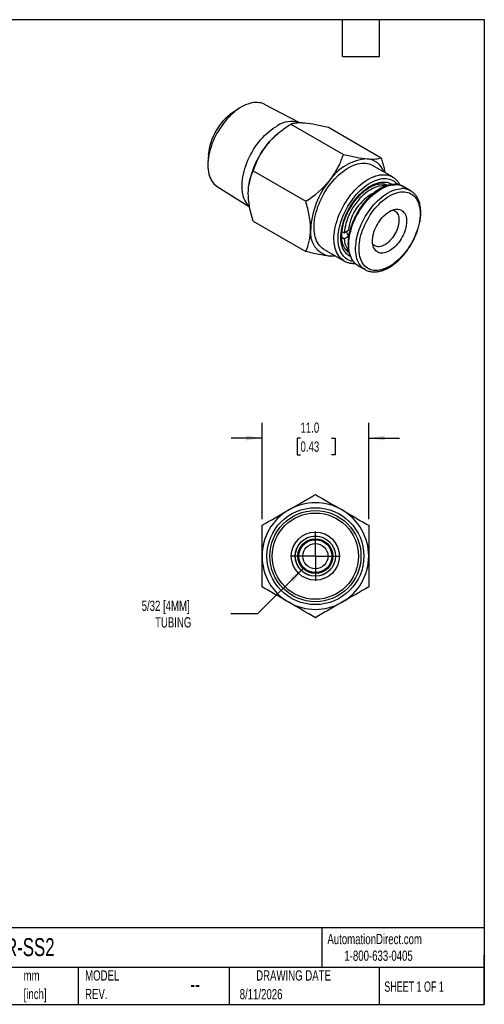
# Model space of a CAD drawing. Header units: millimetres. Extents: x 3 to 137, y 3 to 105.
# Tile 2 of 2: x 89 to 137, y 3 to 105. Entities that reach past the tile are written whole.
import ezdxf

# ---------------------------------------------------------------- set-up
doc = ezdxf.new("R2010")
doc.units = ezdxf.units.MM
doc.header["$LTSCALE"] = 0.5
doc.linetypes.add('SLD-Center', pattern=[19.05, 15.24, -1.27, 1.27, -1.27])
doc.linetypes.add('SLD-Solid', pattern=[0])
doc.layers.add('CENTER', color=40, linetype='SLD-Center')
doc.layers.add('DIMENSIONS', color=140, linetype='SLD-Solid', lineweight=25)
doc.layers.add('TEXT', color=140, linetype='SLD-Solid', lineweight=25)
doc.styles.add('SLDTEXTSTYLE0', font='TXT', dxfattribs={"width": 0.7})
doc.styles.add('SLDTEXTSTYLE1', font='TXT', dxfattribs={"width": 0.65})
doc.dimstyles.new('SLDDIMSTYLE2', dxfattribs={"dimtxt": 1.079004, "dimasz": 1.651, "dimexe": 0, "dimexo": 0.0625, "dimgap": 0.269751, "dimtad": 0, "dimtih": 1, "dimtoh": 1, "dimdec": 1, "dimrnd": 1e-09, "dimzin": 4, "dimdsep": 46, "dimtxsty": 'SLDTEXTSTYLE0', "dimsah": 1, "dimcen": 0.09, "dimadec": 0, "dimazin": 1, "dimtfac": 1, "dimtdec": 1, "dimtmove": 0, "dimatfit": 0, "dimfxl": 0, "dimfrac": 2, "dimtolj": 1, "dimtzin": 12, "dimarcsym": 0})
doc.dimstyles.new('SLDDIMSTYLE3', dxfattribs={"dimtxt": 1.079004, "dimasz": 1.651, "dimexe": 0, "dimexo": 0.0625, "dimgap": 0.269751, "dimtad": 0, "dimtih": 1, "dimtoh": 1, "dimdec": 1, "dimrnd": 1e-09, "dimzin": 12, "dimdsep": 46, "dimtxsty": 'SLDTEXTSTYLE0', "dimsah": 1, "dimcen": 0, "dimadec": 0, "dimazin": 3, "dimtfac": 1, "dimtdec": 1, "dimtofl": 0, "dimtmove": 0, "dimatfit": 3, "dimfxl": 0, "dimfrac": 2, "dimtolj": 1, "dimtzin": 12, "dimarcsym": 0})

# ---------------------------------------------------------------- blocks, each defined once
blk = doc.blocks.new('SW_NOTE_0')
at = {"layer": 'TEXT', "color": 0, "char_height": 1.058, "attachment_point": 1, "style": 'SLDTEXTSTYLE0'}
for s, insert in [('mm', (0, 1.36)), ('[inch]', (0, -0.55))]:
    blk.add_mtext(s, dxfattribs=dict(at, insert=insert))
blk = doc.blocks.new('SW_NOTE_0_6')
at = {"layer": 'TEXT', "color": 0, "char_height": 1.058, "attachment_point": 1, "style": 'SLDTEXTSTYLE0'}
for s, insert in [('MODEL', (0, 1.36)), ('REV.', (0, -0.55))]:
    blk.add_mtext(s, dxfattribs=dict(at, insert=insert))
blk = doc.blocks.new('_D_4')
at = {"layer": 'DIMENSIONS'}
for p, q in [((113.61, 53.24), (113.61, 63.19)), ((124.61, 53.24), (124.61, 63.19)), ((113.61, 61.61), (110.44, 61.61)), ((117.58, 61.61), (117.22, 61.61)), ((117.22, 61.61), (117.22, 59.89)), ((120.79, 61.61), (121.15, 61.61)), ((121.15, 61.61), (121.15, 59.89)), ((124.61, 61.61), (127.79, 61.61)), ((117.22, 59.89), (117.58, 59.89)), ((121.15, 59.89), (120.79, 59.89))]:
    blk.add_line(p, q, dxfattribs=at)
for points in [[(113.61, 61.61), (111.96, 61.86), (111.96, 61.35)], [(124.61, 61.61), (126.26, 61.35), (126.26, 61.86)]]:
    blk.add_solid(points, dxfattribs=at)
at = {"layer": 'DIMENSIONS', "char_height": 1.058, "attachment_point": 1, "style": 'SLDTEXTSTYLE0'}
for s, insert in [('11.0', (117.58, 63.21)), ('0.43', (117.58, 61.25))]:
    blk.add_mtext(s, dxfattribs=dict(at, insert=insert))
blk = doc.blocks.new('_D_5')
at = {"layer": 'DIMENSIONS'}
for p, q in [((117.84, 48.15), (113.16, 43.47)), ((113.16, 43.47), (110.38, 43.47))]:
    blk.add_line(p, q, dxfattribs=at)
blk.add_solid([(117.84, 48.15), (116.49, 47.16), (116.85, 46.8)], dxfattribs=at)
at = {"layer": 'DIMENSIONS', "char_height": 1.058, "attachment_point": 1, "style": 'SLDTEXTSTYLE0'}
for s, insert in [('5/32 [4MM]', (101.2, 44.83)), ('TUBING', (102.58, 43.12))]:
    blk.add_mtext(s, dxfattribs=dict(at, insert=insert))
blk = doc.blocks.new('SW_CENTERMARKSYMBOL_0')
at = {"layer": 'CENTER', "color": 0}
for q in [(0, 2.54), (-2.54, 0), (0, -2.54), (2.54, 0)]:
    blk.add_line((0, 0), q, dxfattribs=at)

msp = doc.modelspace()

# ---------------------------------------------------------------- linework, layer by layer
for p, q in [((111.25, 95.62), (110.59, 95.19)), ((117.45, 94.15), (113.87, 96.04)), ((116.58, 94.01), (122.01, 90.88)), ((120.47, 93.67), (125.9, 90.53)), ((115.36, 93.12), (115.24, 93.02)), ((108.08, 90.83), (108.03, 90.05)), ((127.06, 88.55), (125.01, 89.73)), ((112.69, 89.18), (118.12, 86.04)), ((127.06, 88.55), (127.08, 88.54)), ((108.98, 87.57), (112.33, 85.46)), ((112.28, 87.89), (112.27, 87.82)), ((126.45, 87.63), (126.11, 87.83)), ((126.14, 87.83), (126.18, 87.79)), ((126.55, 87.69), (126.56, 87.68)), ((128.93, 87.13), (128.22, 87.54)), ((128.22, 87.54), (128.23, 87.53)), ((128.93, 87.13), (128.94, 87.12)), ((112.69, 83.99), (118.12, 80.86)), ((121.85, 82.93), (122.08, 82.79)), ((122.08, 82.79), (122.52, 83.05)), ((122.53, 82.4), (122.08, 82.14)), ((122.53, 82.4), (122.53, 82.37)), ((122.08, 82.14), (121.83, 82.29)), ((120.01, 81.07), (122.06, 79.89)), ((122.21, 81.08), (122.55, 80.88)), ((122.28, 81.04), (122.23, 81.04)), ((122.56, 80.76), (122.56, 80.76)), ((123.52, 79.39), (124.23, 78.99))]:
    msp.add_line(p, q)
at = {"flags": 128}
for points in [[(113.87, 96.04), (113.85, 96.05), (113.69, 96.12), (113.52, 96.18), (113.34, 96.21), (113.15, 96.23), (112.95, 96.24), (112.76, 96.22), (112.55, 96.19), (112.34, 96.14), (112.13, 96.07), (111.92, 95.99), (111.7, 95.88), (111.48, 95.77), (111.27, 95.63), (111.05, 95.48), (110.83, 95.32), (110.62, 95.14), (110.41, 94.95), (110.21, 94.75), (110.01, 94.54), (109.82, 94.31), (109.63, 94.07), (109.45, 93.83), (109.28, 93.58), (109.11, 93.32), (108.96, 93.05), (108.82, 92.78), (108.68, 92.5), (108.56, 92.23), (108.45, 91.95), (108.35, 91.67), (108.27, 91.39), (108.19, 91.11), (108.13, 90.83), (108.08, 90.56), (108.05, 90.29), (108.03, 90.03), (108.02, 89.78), (108.03, 89.53), (108.05, 89.29), (108.08, 89.06), (108.13, 88.85), (108.19, 88.64), (108.27, 88.45), (108.35, 88.27), (108.45, 88.1), (108.56, 87.95), (108.68, 87.81), (108.82, 87.69), (108.96, 87.58), (108.98, 87.57)], [(112.32, 85.49), (112.28, 85.53), (112.15, 85.67), (112.03, 85.82), (111.93, 85.98), (111.83, 86.16), (111.75, 86.35), (111.68, 86.56), (111.63, 86.78), (111.59, 87.01), (111.56, 87.24), (111.55, 87.49), (111.55, 87.75), (111.57, 88.01), (111.59, 88.29), (111.64, 88.56), (111.69, 88.84), (111.76, 89.13), (111.84, 89.41), (111.94, 89.7), (112.04, 89.99), (112.16, 90.27), (112.29, 90.55), (112.43, 90.83), (112.58, 91.11), (112.74, 91.38), (112.92, 91.64), (113.09, 91.9), (113.28, 92.14), (113.47, 92.38), (113.68, 92.61), (113.88, 92.82), (114.09, 93.03), (114.31, 93.22), (114.52, 93.39), (114.74, 93.56), (114.97, 93.7), (115.19, 93.83)], [(120.01, 81.07), (119.96, 81.11), (119.81, 81.21), (119.67, 81.33), (119.55, 81.47), (119.43, 81.62), (119.33, 81.79), (119.24, 81.97), (119.16, 82.16), (119.1, 82.37), (119.05, 82.58), (119.01, 82.81), (118.99, 83.05), (118.98, 83.3), (118.98, 83.56), (119, 83.82), (119.03, 84.09), (119.07, 84.36), (119.13, 84.64), (119.2, 84.92), (119.29, 85.2), (119.38, 85.49), (119.49, 85.77), (119.61, 86.05), (119.74, 86.33), (119.88, 86.61), (120.03, 86.88), (120.19, 87.15), (120.36, 87.41), (120.54, 87.66), (120.73, 87.9), (120.92, 88.13), (121.12, 88.35), (121.33, 88.57), (121.54, 88.76), (121.75, 88.95), (121.97, 89.12), (122.18, 89.28), (122.4, 89.42), (122.62, 89.55), (122.84, 89.66), (123.06, 89.75), (123.28, 89.83), (123.49, 89.89), (123.7, 89.93), (123.9, 89.96), (124.1, 89.97), (124.3, 89.96), (124.48, 89.93), (124.66, 89.89), (124.83, 89.82), (124.99, 89.75), (125.01, 89.73)], [(122.06, 79.89), (122.01, 79.92), (121.86, 80.03), (121.72, 80.15), (121.6, 80.29), (121.48, 80.44), (121.38, 80.6), (121.29, 80.78), (121.22, 80.98), (121.15, 81.18), (121.1, 81.4), (121.06, 81.63), (121.04, 81.87), (121.03, 82.12), (121.03, 82.37), (121.05, 82.63), (121.08, 82.9), (121.12, 83.18), (121.18, 83.46), (121.25, 83.74), (121.34, 84.02), (121.43, 84.3), (121.54, 84.59), (121.66, 84.87), (121.79, 85.15), (121.93, 85.43), (122.08, 85.7), (122.24, 85.96), (122.42, 86.22), (122.59, 86.47), (122.78, 86.72), (122.97, 86.95), (123.17, 87.17), (123.38, 87.38), (123.59, 87.58), (123.8, 87.77), (124.02, 87.94), (124.23, 88.1), (124.45, 88.24), (124.67, 88.36), (124.89, 88.48), (125.11, 88.57), (125.33, 88.65), (125.54, 88.71), (125.75, 88.75), (125.96, 88.78), (126.15, 88.78), (126.35, 88.78), (126.53, 88.75), (126.71, 88.7), (126.88, 88.64), (127.04, 88.56), (127.06, 88.55)], [(123.01, 79.83), (122.96, 79.83), (122.79, 79.87), (122.62, 79.93), (122.46, 80.01), (122.32, 80.1), (122.18, 80.21), (122.05, 80.33), (121.93, 80.47), (121.83, 80.62), (121.74, 80.79), (121.66, 80.97), (121.59, 81.17), (121.54, 81.37), (121.5, 81.59), (121.47, 81.82), (121.45, 82.06), (121.45, 82.3), (121.47, 82.56), (121.5, 82.82), (121.54, 83.08), (121.59, 83.35), (121.66, 83.62), (121.74, 83.9), (121.83, 84.17), (121.93, 84.45), (122.05, 84.72), (122.18, 84.99), (122.32, 85.26), (122.46, 85.52), (122.62, 85.78), (122.79, 86.03), (122.96, 86.27), (123.15, 86.5), (123.33, 86.72), (123.53, 86.94), (123.73, 87.14), (123.93, 87.32), (124.14, 87.5), (124.35, 87.66), (124.56, 87.8), (124.78, 87.94), (124.99, 88.05), (125.2, 88.15), (125.41, 88.23), (125.62, 88.3), (125.82, 88.34), (126.02, 88.38), (126.22, 88.39), (126.41, 88.38), (126.59, 88.36), (126.76, 88.32), (126.93, 88.26), (127.09, 88.19), (127.24, 88.1), (127.37, 87.99), (127.5, 87.87), (127.59, 87.76)], [(122.72, 80.33), (122.57, 80.41), (122.44, 80.51), (122.31, 80.62), (122.2, 80.75), (122.09, 80.9), (122, 81.06), (121.92, 81.23), (121.86, 81.42), (121.81, 81.62), (121.77, 81.83), (121.75, 82.05), (121.74, 82.28), (121.74, 82.52), (121.76, 82.77), (121.79, 83.02), (121.83, 83.28), (121.89, 83.54), (121.96, 83.8), (122.05, 84.07), (122.14, 84.33), (122.25, 84.6), (122.37, 84.86), (122.5, 85.12), (122.64, 85.37), (122.8, 85.62), (122.96, 85.86), (123.12, 86.09), (123.3, 86.32), (123.48, 86.53), (123.67, 86.73), (123.87, 86.92), (124.06, 87.1), (124.27, 87.26), (124.47, 87.41), (124.67, 87.55), (124.88, 87.67), (125.08, 87.77), (125.29, 87.85), (125.49, 87.92), (125.69, 87.97), (125.88, 88.01), (126.07, 88.02), (126.25, 88.02), (126.43, 88), (126.6, 87.96), (126.76, 87.91), (126.91, 87.83), (127.01, 87.77)], [(126.35, 87.6), (126.32, 87.61), (126.16, 87.63), (125.98, 87.63), (125.8, 87.61), (125.62, 87.58), (125.43, 87.53), (125.24, 87.46), (125.05, 87.37), (124.85, 87.27), (124.66, 87.15), (124.46, 87.02), (124.27, 86.87), (124.08, 86.71), (123.9, 86.53), (123.71, 86.35), (123.54, 86.15), (123.37, 85.94), (123.21, 85.72), (123.05, 85.49), (122.91, 85.26), (122.77, 85.02), (122.65, 84.77), (122.53, 84.53), (122.43, 84.27), (122.34, 84.02), (122.26, 83.77), (122.2, 83.52), (122.14, 83.28), (122.1, 83.03), (122.08, 82.79)], [(123.52, 79.39), (123.43, 79.46), (123.29, 79.56), (123.16, 79.68), (123.04, 79.82), (122.93, 79.97), (122.84, 80.14), (122.76, 80.32), (122.69, 80.52), (122.64, 80.72), (122.59, 80.94), (122.57, 81.17), (122.55, 81.4), (122.55, 81.65), (122.56, 81.9), (122.59, 82.16), (122.63, 82.42), (122.68, 82.69), (122.75, 82.96), (122.83, 83.24), (122.92, 83.51), (123.02, 83.79), (123.14, 84.06), (123.26, 84.33), (123.4, 84.6), (123.55, 84.86), (123.7, 85.12), (123.87, 85.37), (124.04, 85.61), (124.22, 85.85), (124.41, 86.07), (124.61, 86.28), (124.81, 86.48), (125.01, 86.67), (125.22, 86.85), (125.43, 87.01), (125.64, 87.16), (125.85, 87.29), (126.07, 87.41), (126.28, 87.51), (126.49, 87.59), (126.7, 87.66), (126.9, 87.71), (127.1, 87.74), (127.3, 87.75)], [(124.23, 78.99), (124.13, 79.05), (123.99, 79.15), (123.86, 79.28), (123.75, 79.41), (123.64, 79.57), (123.55, 79.73), (123.47, 79.91), (123.4, 80.11), (123.34, 80.31), (123.3, 80.53), (123.27, 80.76), (123.26, 80.99), (123.26, 81.24), (123.27, 81.49), (123.3, 81.75), (123.33, 82.02), (123.39, 82.28), (123.45, 82.56), (123.53, 82.83), (123.62, 83.11), (123.73, 83.38), (123.84, 83.65), (123.97, 83.92), (124.11, 84.19), (124.25, 84.45), (124.41, 84.71), (124.58, 84.96), (124.75, 85.2), (124.93, 85.44), (125.12, 85.66), (125.31, 85.88), (125.51, 86.08), (125.72, 86.27), (125.92, 86.44), (126.13, 86.6), (126.35, 86.75), (126.56, 86.88), (126.77, 87), (126.98, 87.1), (127.2, 87.18), (127.4, 87.25), (127.61, 87.3), (127.81, 87.33), (128, 87.35)], [(128.1, 87.02), (128.29, 87.01), (128.47, 86.99), (128.64, 86.95), (128.8, 86.9), (128.95, 86.82), (129.1, 86.73), (129.23, 86.63), (129.36, 86.5), (129.47, 86.36), (129.57, 86.21), (129.65, 86.04), (129.73, 85.86), (129.79, 85.67), (129.84, 85.46), (129.87, 85.25), (129.9, 85.02), (129.9, 84.78), (129.9, 84.54), (129.88, 84.29), (129.84, 84.03), (129.8, 83.77), (129.74, 83.51), (129.66, 83.24), (129.58, 82.97), (129.48, 82.7), (129.37, 82.44), (129.25, 82.17), (129.11, 81.91), (128.97, 81.65), (128.82, 81.4), (128.66, 81.16), (128.49, 80.92), (128.31, 80.69), (128.12, 80.47), (127.93, 80.27), (127.74, 80.07), (127.54, 79.89), (127.34, 79.72), (127.13, 79.56), (126.92, 79.42), (126.72, 79.3), (126.51, 79.19), (126.3, 79.1), (126.1, 79.02), (125.89, 78.96), (125.7, 78.92), (125.5, 78.9), (125.31, 78.89), (125.13, 78.9), (124.96, 78.93), (124.79, 78.98), (124.63, 79.05), (124.48, 79.13), (124.35, 79.23), (124.22, 79.34), (124.1, 79.47), (123.99, 79.62), (123.9, 79.78), (123.82, 79.95), (123.75, 80.14), (123.7, 80.34), (123.65, 80.55), (123.63, 80.78), (123.61, 81.01), (123.61, 81.25), (123.62, 81.49), (123.65, 81.75), (123.69, 82.01), (123.74, 82.27), (123.81, 82.54), (123.89, 82.8), (123.98, 83.07), (124.09, 83.34), (124.2, 83.61), (124.33, 83.87), (124.47, 84.13), (124.62, 84.38), (124.77, 84.63), (124.94, 84.87), (125.11, 85.11), (125.29, 85.33), (125.48, 85.54), (125.67, 85.74), (125.87, 85.93), (126.07, 86.11), (126.28, 86.27), (126.49, 86.42), (126.69, 86.55), (126.9, 86.67), (127.11, 86.77), (127.31, 86.85), (127.52, 86.92), (127.72, 86.97), (127.91, 87), (128.1, 87.02)], [(127.51, 85.22), (127.65, 85.22), (127.78, 85.19), (127.9, 85.15), (128.01, 85.1), (128.12, 85.02), (128.21, 84.93), (128.29, 84.83), (128.36, 84.71), (128.42, 84.57), (128.46, 84.43), (128.49, 84.27), (128.51, 84.1), (128.51, 83.92), (128.5, 83.74), (128.48, 83.55), (128.44, 83.35), (128.39, 83.15), (128.33, 82.95), (128.25, 82.75), (128.16, 82.55), (128.06, 82.36), (127.96, 82.17), (127.84, 81.98), (127.71, 81.8), (127.58, 81.64), (127.44, 81.48), (127.29, 81.33), (127.14, 81.2), (126.99, 81.08), (126.83, 80.97), (126.68, 80.88), (126.52, 80.81), (126.37, 80.75), (126.22, 80.71), (126.07, 80.69), (125.93, 80.69), (125.8, 80.7), (125.67, 80.73), (125.56, 80.78), (125.45, 80.85), (125.35, 80.93), (125.26, 81.03), (125.19, 81.14), (125.12, 81.27), (125.07, 81.41), (125.03, 81.56), (125.01, 81.72), (125, 81.9), (125, 82.08), (125.02, 82.27), (125.05, 82.46), (125.1, 82.66), (125.15, 82.86), (125.22, 83.06), (125.3, 83.26), (125.4, 83.46), (125.5, 83.65), (125.61, 83.84), (125.74, 84.02), (125.87, 84.19), (126, 84.35), (126.15, 84.51), (126.3, 84.65), (126.45, 84.77), (126.6, 84.89), (126.76, 84.98), (126.91, 85.07), (127.07, 85.13), (127.22, 85.18), (127.37, 85.21), (127.51, 85.22)], [(127.06, 85.13), (127.13, 85.11), (127.25, 85.07), (127.35, 85.01), (127.44, 84.94), (127.52, 84.85), (127.58, 84.75), (127.64, 84.63), (127.68, 84.49), (127.71, 84.35), (127.73, 84.2), (127.73, 84.03), (127.72, 83.86), (127.69, 83.69), (127.66, 83.51), (127.6, 83.33), (127.54, 83.14), (127.46, 82.96), (127.38, 82.78), (127.28, 82.6), (127.17, 82.43), (127.06, 82.27), (126.93, 82.12), (126.8, 81.98), (126.67, 81.85), (126.53, 81.73), (126.39, 81.62), (126.25, 81.54), (126.11, 81.46), (125.97, 81.41), (125.83, 81.37), (125.7, 81.35), (125.57, 81.34), (125.45, 81.36), (125.33, 81.39), (125.23, 81.44), (125.13, 81.5), (125.04, 81.58), (125.03, 81.61)]]:
    msp.add_lwpolyline(points, dxfattribs=at)
for radius in [5, 4.7, 4.45, 2.48, 2.08, 2.07, 1.8, 1.7, 1.3]:
    msp.add_circle((119.11, 49.42), radius)
for centre, radius, start, end in [((114.01, 90.31), 5.96, 125.0188, 174.9866), ((116.64, 91.65), 2.62, 72.8797, 123.7018), ((120.36, 86.93), 7.96, 130.0075, 141.4423), ((121.09, 86.23), 8.97, 140.8923, 169.3062), ((124.77, 85.38), 5.04, 93.5647, 146.4299), ((124.27, 88.42), 2, 18.9206, 84.4929), ((127.04, 82.78), 8.42, 140.1766, 177.4121), ((127.38, 86.03), 1.72, 60.6448, 92.7047), ((127.42, 82.54), 4.92, 117.3216, 174.0007), ((128.08, 85.63), 1.72, 60.6448, 92.7047), ((121.01, 82.77), 2.42, 170.663, 259.5384), ((124.11, 82.25), 2.03, 183.1315, 218.6703), ((120.78, 82.9), 2.51, 265.2126, 278.7049), ((119.11, 49.42), 5.5, 60, 120), ((119.11, 49.42), 5.5, 120, 180), ((119.11, 49.42), 5.5, 0, 60), ((119.11, 49.42), 5.5, 180, 240), ((119.11, 49.42), 5.5, 300, 0), ((119.11, 49.42), 5.5, 240, 300)]:
    msp.add_arc(centre, radius, start, end)
for points, knots in [([(114.13, 91.89), (114.47, 92.3), (114.85, 92.69), (115.68, 93.39), (116.12, 93.71), (116.58, 94.01)], [0, 0, 0, 0, 0.5, 0.5, 1, 1, 1, 1]), ([(116.58, 94.01), (116.62, 94.02), (116.68, 94.05), (116.79, 94.08), (116.91, 94.1), (117.03, 94.12), (117.18, 94.14), (117.35, 94.15), (117.55, 94.16), (117.78, 94.15), (117.94, 94.14), (118.02, 94.13)], [0, 0, 0, 0, 0.104524, 0.206325, 0.30576, 0.40323, 0.499181, 0.624949, 0.748717, 0.874716, 1, 1, 1, 1]), ([(118.02, 94.13), (118.36, 94.1), (118.74, 94.04), (119.57, 93.88), (120.01, 93.78), (120.47, 93.67)], [0, 0, 0, 0, 0.5, 0.5, 1, 1, 1, 1]), ([(120.57, 88.17), (120.61, 88.23), (120.71, 88.34), (120.84, 88.52), (120.96, 88.71), (121.09, 88.89), (121.2, 89.08), (121.31, 89.28), (121.46, 89.56), (121.64, 89.92), (121.84, 90.39), (121.95, 90.72), (122.01, 90.88)], [0, 0, 0, 0, 0.0691087, 0.138723, 0.2089256, 0.2797969, 0.3514153, 0.4238566, 0.4971942, 0.6560771, 0.8235105, 1, 1, 1, 1]), ([(124.46, 90.42), (124.8, 90.39), (125.08, 90.38), (125.55, 90.43), (125.74, 90.47), (125.9, 90.53)], [0, 0, 0, 0, 0.5, 0.5, 1, 1, 1, 1]), ([(125.9, 90.53), (125.95, 90.37), (126.04, 90.05), (126.16, 89.56), (126.24, 89.21), (126.27, 89.03), (126.27, 89.01)], [0, 0, 0, 0, 0.317111, 0.634374, 0.951323, 1, 1, 1, 1]), ([(112.19, 86.87), (112.19, 87.32), (112.24, 87.73), (112.42, 88.5), (112.54, 88.85), (112.69, 89.18)], [0, 0, 0, 0, 0.5, 0.5, 1, 1, 1, 1]), ([(127.85, 87.69), (127.84, 87.72), (127.8, 87.8), (127.72, 87.93), (127.6, 88.09), (127.48, 88.23), (127.34, 88.36), (127.21, 88.46), (127.12, 88.51), (127.08, 88.54)], [0, 0, 0, 0, 0.063875, 0.229744, 0.394265, 0.55737, 0.719127, 0.879741, 1, 1, 1, 1]), ([(122.56, 80.76), (122.54, 80.77), (122.48, 80.81), (122.38, 80.88), (122.28, 80.98), (122.19, 81.1), (122.1, 81.23), (122.03, 81.37), (121.97, 81.52), (121.92, 81.68), (121.88, 81.85), (121.85, 82.04), (121.83, 82.23), (121.82, 82.44), (121.83, 82.65), (121.84, 82.86), (121.87, 83.09), (121.91, 83.32), (121.96, 83.55), (122.02, 83.79), (122.09, 84.03), (122.18, 84.27), (122.27, 84.51), (122.38, 84.74), (122.49, 84.98), (122.62, 85.21), (122.75, 85.44), (122.89, 85.66), (123.04, 85.88), (123.19, 86.09), (123.35, 86.29), (123.52, 86.48), (123.69, 86.66), (123.86, 86.83), (124.04, 86.99), (124.22, 87.14), (124.4, 87.27), (124.58, 87.39), (124.76, 87.5), (124.94, 87.59), (125.12, 87.67), (125.29, 87.74), (125.46, 87.79), (125.62, 87.82), (125.78, 87.84), (125.93, 87.85), (126.08, 87.84), (126.22, 87.82), (126.36, 87.78), (126.47, 87.74), (126.53, 87.7), (126.56, 87.69)], [0, 0, 0, 0, 0.011899, 0.034354, 0.05663, 0.078554, 0.100078, 0.121245, 0.142133, 0.162823, 0.183383, 0.203865, 0.224308, 0.244738, 0.265168, 0.28561, 0.306072, 0.326558, 0.347069, 0.367603, 0.388161, 0.408738, 0.429332, 0.449941, 0.470559, 0.491185, 0.511815, 0.532444, 0.553068, 0.573684, 0.594287, 0.614875, 0.635444, 0.65599, 0.676511, 0.697004, 0.717467, 0.737901, 0.758306, 0.778686, 0.799052, 0.819413, 0.839788, 0.860203, 0.880699, 0.901331, 0.922166, 0.943283, 0.964757, 0.98663, 1, 1, 1, 1]), ([(127.21, 87.78), (127.18, 87.77), (127.08, 87.77), (126.91, 87.75), (126.71, 87.71), (126.51, 87.66), (126.31, 87.59), (126.1, 87.5), (125.89, 87.4), (125.69, 87.28), (125.48, 87.15), (125.28, 87.01), (125.07, 86.85), (124.87, 86.68), (124.68, 86.5), (124.49, 86.31), (124.3, 86.1), (124.13, 85.89), (123.95, 85.67), (123.79, 85.44), (123.63, 85.2), (123.48, 84.96), (123.34, 84.71), (123.21, 84.46), (123.08, 84.2), (122.97, 83.94), (122.87, 83.68), (122.78, 83.42), (122.7, 83.16), (122.63, 82.9), (122.57, 82.64), (122.53, 82.39), (122.5, 82.13), (122.48, 81.89), (122.47, 81.64), (122.48, 81.41), (122.5, 81.18), (122.53, 80.96), (122.58, 80.75), (122.64, 80.55), (122.71, 80.36), (122.79, 80.18), (122.89, 80.01), (122.99, 79.86), (123.11, 79.72), (123.24, 79.59), (123.38, 79.48), (123.48, 79.42), (123.52, 79.39)], [0, 0, 0, 0, 0.011855, 0.033544, 0.055326, 0.077229, 0.099225, 0.121286, 0.143387, 0.165508, 0.187633, 0.209751, 0.231857, 0.253947, 0.27602, 0.298078, 0.320121, 0.34215, 0.364168, 0.386177, 0.40818, 0.430179, 0.452177, 0.474176, 0.496178, 0.518186, 0.540202, 0.56223, 0.584271, 0.606328, 0.628403, 0.650499, 0.672615, 0.694753, 0.716911, 0.739086, 0.761271, 0.783453, 0.805613, 0.82773, 0.849775, 0.871718, 0.893528, 0.915179, 0.936656, 0.957965, 0.979125, 1, 1, 1, 1]), ([(128.23, 87.53), (128.2, 87.55), (128.11, 87.6), (127.97, 87.66), (127.8, 87.71), (127.63, 87.75), (127.45, 87.77), (127.31, 87.78), (127.23, 87.78), (127.21, 87.78)], [0, 0, 0, 0, 0.113055, 0.280382, 0.447848, 0.615896, 0.784891, 0.955076, 1, 1, 1, 1]), ([(124.23, 78.99), (124.23, 78.99), (124.28, 78.95), (124.39, 78.9), (124.55, 78.84), (124.72, 78.79), (124.89, 78.76), (125.08, 78.74), (125.27, 78.74), (125.46, 78.76), (125.66, 78.79), (125.86, 78.84), (126.06, 78.91), (126.27, 78.99), (126.47, 79.08), (126.68, 79.19), (126.89, 79.32), (127.09, 79.46), (127.3, 79.61), (127.5, 79.77), (127.69, 79.95), (127.88, 80.14), (128.07, 80.34), (128.25, 80.54), (128.43, 80.76), (128.6, 80.99), (128.76, 81.22), (128.91, 81.46), (129.06, 81.71), (129.19, 81.96), (129.32, 82.21), (129.44, 82.47), (129.54, 82.73), (129.64, 82.99), (129.72, 83.25), (129.79, 83.52), (129.86, 83.77), (129.9, 84.03), (129.94, 84.29), (129.97, 84.54), (129.98, 84.78), (129.98, 85.02), (129.96, 85.25), (129.93, 85.47), (129.89, 85.69), (129.84, 85.9), (129.77, 86.09), (129.7, 86.27), (129.61, 86.45), (129.5, 86.6), (129.39, 86.75), (129.27, 86.88), (129.13, 86.99), (129.02, 87.07), (128.95, 87.11), (128.94, 87.12)], [0, 0, 0, 0, 0.000157, 0.018864, 0.037564, 0.056301, 0.07512, 0.094059, 0.113136, 0.132359, 0.151717, 0.171193, 0.190762, 0.210399, 0.230079, 0.249785, 0.2695, 0.289211, 0.308913, 0.328602, 0.348277, 0.367937, 0.387584, 0.407217, 0.42684, 0.446455, 0.466062, 0.485666, 0.505267, 0.524868, 0.544472, 0.56408, 0.583694, 0.603317, 0.622951, 0.642599, 0.662263, 0.681943, 0.701642, 0.721361, 0.741097, 0.760851, 0.780616, 0.800384, 0.820139, 0.839865, 0.859538, 0.879131, 0.898616, 0.917967, 0.937169, 0.956216, 0.975121, 0.993913, 1, 1, 1, 1]), ([(118.62, 83.16), (118.62, 83.61), (118.57, 84.08), (118.4, 85.04), (118.27, 85.54), (118.12, 86.04)], [0, 0, 0, 0, 0.5, 0.5, 1, 1, 1, 1]), ([(120.57, 80.39), (120.23, 80.42), (119.85, 80.48), (119.03, 80.64), (118.58, 80.74), (118.12, 80.86)], [0, 0, 0, 0, 0.5, 0.5, 1, 1, 1, 1]), ([(121.23, 80.37), (121.21, 80.37), (121.11, 80.36), (120.9, 80.37), (120.68, 80.38), (120.57, 80.39)], [0, 0, 0, 0, 0.085019, 0.542928, 1, 1, 1, 1]), ([(122.06, 79.89), (122.07, 79.89), (122.13, 79.85), (122.24, 79.8), (122.41, 79.73), (122.59, 79.68), (122.77, 79.65), (122.96, 79.63), (123.1, 79.63), (123.19, 79.63), (123.2, 79.63)], [0, 0, 0, 0, 0.020963, 0.176663, 0.332328, 0.488339, 0.645091, 0.802886, 0.961912, 1, 1, 1, 1]), ([(116.36, 54.19), (116.43, 54.23), (116.56, 54.3), (116.76, 54.42), (116.96, 54.53), (117.16, 54.65), (117.36, 54.76), (117.56, 54.88), (117.84, 55.04), (118.21, 55.25), (118.66, 55.51), (118.96, 55.69), (119.11, 55.78)], [0, 0, 0, 0, 0.0691087, 0.138723, 0.2089256, 0.2797969, 0.3514153, 0.4238566, 0.4971942, 0.6560771, 0.8235105, 1, 1, 1, 1]), ([(121.86, 54.19), (122.34, 53.91), (122.81, 53.64), (123.72, 53.11), (124.18, 52.85), (124.61, 52.6)], [0, 0, 0, 0, 0.5, 0.5, 1, 1, 1, 1]), ([(113.61, 49.42), (113.61, 49.98), (113.61, 50.51), (113.61, 51.57), (113.61, 52.09), (113.61, 52.6)], [0, 0, 0, 0, 0.5, 0.5, 1, 1, 1, 1]), ([(124.61, 49.42), (124.61, 48.87), (124.61, 48.34), (124.61, 47.28), (124.61, 46.76), (124.61, 46.25)], [0, 0, 0, 0, 0.5, 0.5, 1, 1, 1, 1]), ([(116.36, 44.66), (115.89, 44.94), (115.42, 45.21), (114.5, 45.74), (114.05, 46), (113.61, 46.25)], [0, 0, 0, 0, 0.5, 0.5, 1, 1, 1, 1]), ([(121.86, 44.66), (121.39, 44.39), (120.92, 44.12), (120, 43.59), (119.55, 43.33), (119.11, 43.07)], [0, 0, 0, 0, 0.5, 0.5, 1, 1, 1, 1])]:
    msp.add_open_spline(points, degree=3, knots=knots)
for points in [[(112.69, 89.18), (113.02, 90.12), (113.45, 91.04), (114.13, 91.89)], [(122.01, 90.88), (122.93, 90.65), (123.78, 90.48), (124.46, 90.42)], [(118.12, 86.04), (119.04, 86.64), (119.89, 87.32), (120.57, 88.17)], [(112.69, 83.99), (112.39, 84.99), (112.19, 85.97), (112.19, 86.87)], [(118.12, 80.86), (118.42, 81.51), (118.62, 82.25), (118.62, 83.16)], [(122.29, 82.92), (122.37, 82.75), (122.45, 82.57), (122.53, 82.4)], [(119.11, 55.78), (119.99, 55.27), (120.9, 54.74), (121.86, 54.19)], [(113.61, 52.6), (114.49, 53.11), (115.4, 53.63), (116.36, 54.19)], [(124.61, 52.6), (124.61, 51.58), (124.61, 50.54), (124.61, 49.42)], [(113.61, 46.25), (113.61, 47.27), (113.61, 48.31), (113.61, 49.42)], [(124.61, 46.25), (123.73, 45.74), (122.83, 45.22), (121.86, 44.66)], [(119.11, 43.07), (118.23, 43.58), (117.33, 44.11), (116.36, 44.66)]]:
    msp.add_open_spline(points, degree=3)
at = {"layer": 'TEXT'}
for p, q in [((3.17, 104.78), (136.52, 104.78)), ((121.92, 100.97), (121.92, 104.78)), ((125.73, 100.97), (125.73, 104.78)), ((136.52, 104.78), (136.52, 3.17)), ((121.92, 100.97), (125.73, 100.97)), ((136.52, 11.06), (3.17, 11.06)), ((119.79, 11.06), (119.79, 6.98)), ((136.52, 3.17), (136.52, 8.26)), ((136.52, 6.98), (3.17, 6.98)), ((94.65, 6.98), (94.65, 3.17)), ((110.23, 6.98), (110.23, 3.17)), ((125.67, 6.98), (125.67, 3.17)), ((3.17, 3.17), (136.52, 3.17))]:
    msp.add_line(p, q, dxfattribs=at)

# ---------------------------------------------------------------- block references
at = {"layer": 'CENTER'}
msp.add_blockref('SW_CENTERMARKSYMBOL_0', (119.11, 49.42), dxfattribs=at)
at = {"layer": 'TEXT'}
for name, p in [('SW_NOTE_0', (89.03, 5.32)), ('SW_NOTE_0_6', (95.37, 5.32))]:
    msp.add_blockref(name, p, dxfattribs=at)

# ---------------------------------------------------------------- texts
for s, insert, char_height, attachment_point, style in [('AutomationDirect.com', (120.35, 10.44), 1.0583, 1, 'SLDTEXTSTYLE0'), ('MS4M-18R-SS2', (79.6, 10), 1.8521, 1, 'SLDTEXTSTYLE0'), ('1-800-633-0405', (122.1, 8.72), 1.0583, 1, 'SLDTEXTSTYLE0'), ('DRAWING DATE', (116.86, 6.68), 1.0583, 2, 'SLDTEXTSTYLE0'), ('--', (106.21, 6.04), 1.587, 1, 'SLDTEXTSTYLE0'), ('SHEET 1 OF 1', (126.22, 5.53), 1.0583, 1, 'SLDTEXTSTYLE1'), ('8/11/2026', (111.31, 4.75), 1.058, 1, 'SLDTEXTSTYLE0')]:
    msp.add_mtext(s, dxfattribs=dict(at, insert=insert, char_height=char_height, attachment_point=attachment_point, style=style))

# ---------------------------------------------------------------- dimensions: what is measured, and where the dimension line sits
at = {"layer": 'DIMENSIONS'}
dim = msp.add_linear_dim(base=(113.61, 61.61), p1=(124.61, 52.6), p2=(113.61, 52.6), dimstyle='SLDDIMSTYLE2', dxfattribs=at)
dim.commit()
dim.dimension.update_dxf_attribs({"geometry": '_D_4', "text_midpoint": (119.19, 61.61), "dimtype": 160})
dim = msp.add_diameter_dim_2p(p1=(120.39, 50.7), p2=(117.84, 48.15), text='5/32 [4MM]\\PTUBING', dimstyle='SLDDIMSTYLE3', override={"dimpost": '<>'}, dxfattribs=at)
dim.commit()
dim.dimension.update_dxf_attribs({"geometry": '_D_5', "text_midpoint": (105.39, 43.47), "dimtype": 163})

doc.saveas('drawing.dxf')
